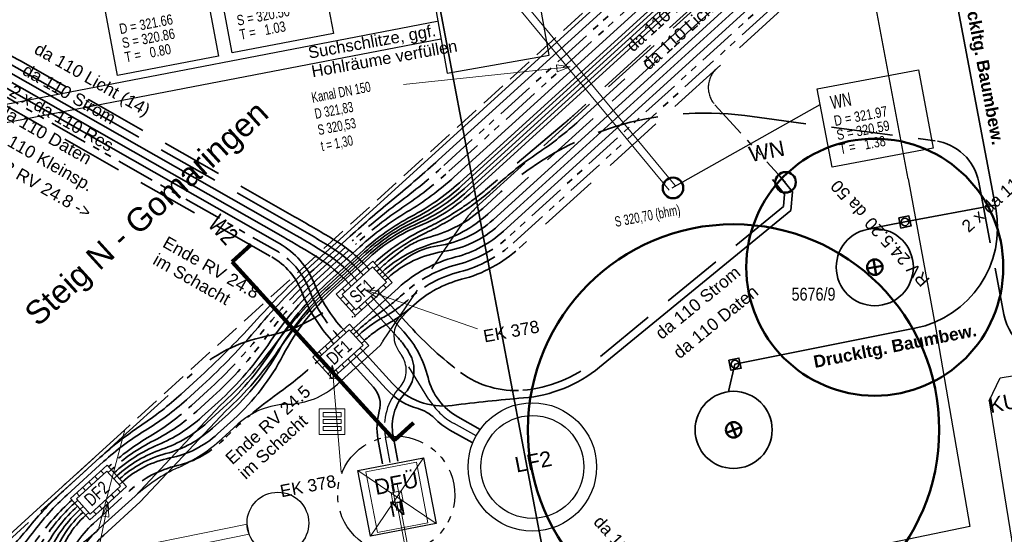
# Model space of a CAD drawing. Extents: x 3503739 to 3504470, y 5375172 to 5375561.
# Tile 10 of 121: x 3504043 to 3504062, y 5375350 to 5375360. Entities that reach past the tile are written whole.
import ezdxf

# ---------------------------------------------------------------- set-up
doc = ezdxf.new("R2010")
doc.units = 0
doc.header["$MEASUREMENT"] = 0
for name, pattern in [('1', [1.4, 0.5, -0.2, 0.5, -0.2]), ('2', [3.4, 1.2, -0.5, 1.2, -0.5]), ('211', [5, 3.75, -1.25]), ('237', [1.4999999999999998, 0.75, -0.18, 0.13, -0.13, 0.13, -0.18]), ('39', [4.75, 4, -0.75])]:
    doc.linetypes.add(name, pattern=pattern)
for name, color, linetype in [('$_LISY_$_TMP', 7, 'Continuous'), ('68_BL_STREINLAUF', 7, 'Continuous'), ('_4WP_ALLGEMEIN', 7, 'Continuous'), ('_4WP_BAUBEGINN', 7, 'Continuous'), ('_4WP_DB_KAB_ABBR', 7, 'Continuous'), ('_4WP_GRABEN', 7, 'Continuous'), ('_4WP_KANAL_STILL', 7, 'Continuous'), ('_4WP_KANALISATIO', 7, 'Continuous'), ('_4WP_KANCAD__', 7, 'Continuous'), ('_4WP_KANCADT__', 7, 'Continuous'), ('_4WP_LICHT-KSR', 7, 'Continuous'), ('_4WP_LICHT-LAMPE', 7, 'Continuous'), ('_4WP_SCHNITTF_HR', 7, 'Continuous'), ('_4WP_STADT-DACH', 7, 'Continuous'), ('_4WP_STADT-DFI', 7, 'Continuous'), ('_4WP_STADT-WERBE', 7, 'Continuous'), ('_4WP_STADT_BEW_S', 7, 'Continuous'), ('_4WP_STADT_DATEN', 7, 'Continuous'), ('_4WP_STADT_FTT1', 7, 'Continuous'), ('_4WP_STADT_KLEIN', 7, 'Continuous'), ('_4WP_STADT_LSA', 7, 'Continuous'), ('_4WP_STADT_PLS', 7, 'Continuous'), ('_4WP_STADT_RESER', 7, 'Continuous'), ('_4WP_STADT_SCHAD', 7, 'Continuous'), ('_4WP_STADT_SCHAS', 7, 'Continuous'), ('_4WP_STADT_STROM', 7, 'Continuous'), ('_4WP_STEIGBEZEIC', 7, 'Continuous'), ('_4WP_SWT-STROM', 7, 'Continuous'), ('_4WP_TELEKOM', 7, 'Continuous'), ('BHM_BAUM_NEU', 7, 'Continuous'), ('K_FLURSTUECKE', 7, 'Continuous'), ('K_FLURSTUECKSNR_', 7, 'Continuous'), ('PUNKTHOEHENATTDEF', 7, 'Continuous'), ('PUNKTNUMMERNATTDEF', 7, 'Continuous'), ('PUNKTSPEZIFIKATION', 7, 'Continuous'), ('V_SAB', 7, 'Continuous'), ('V_WEGRAND', 7, 'Continuous'), ('X_BE_DF_', 7, 'Continuous')]:
    doc.layers.add(name, color=color, linetype=linetype)
doc.styles.add('11', font='TXT', dxfattribs={"width": 0.8, "height": 0.25})
doc.styles.add('145', font='ARIAL.TTF', dxfattribs={"height": 0.24})
doc.styles.add('202', font='ARIAL.TTF', dxfattribs={"height": 0.24})
doc.styles.add('391', font='ARIAL.TTF', dxfattribs={"height": 0.23})
doc.styles.add('42', font='TXT', dxfattribs={"width": 0.7, "height": 0.26})
doc.styles.add('420', font='ARIAL.TTF', dxfattribs={"height": 0.24})
doc.styles.add('43', font='TXT', dxfattribs={"width": 0.8, "height": 0.2})
doc.styles.add('431', font='ARIAL.TTF', dxfattribs={"height": 0.3})
doc.styles.add('434', font='ARIAL.TTF', dxfattribs={"height": 0.24})
doc.styles.add('436', font='ARIAL.TTF', dxfattribs={"height": 0.24})
doc.styles.add('437', font='ARIAL.TTF', dxfattribs={"height": 0.24})
doc.styles.add('439', font='TXT', dxfattribs={"width": 0.8, "height": 0.35})
doc.styles.add('488', font='ARIAL.TTF', dxfattribs={"width": 0.8, "height": 0.25})
doc.styles.add('497', font='TXT', dxfattribs={"height": 0.35})
doc.styles.add('534', font='ARIAL.TTF', dxfattribs={"height": 0.452686})
doc.styles.add('547', font='ARIAL.TTF', dxfattribs={"height": 0.24})
doc.styles.add('55', font='TXT', dxfattribs={"width": 0.7, "height": 0.2})
doc.styles.add('551', font='ARIAL.TTF', dxfattribs={"height": 0.3})
doc.styles.add('552', font='ARIAL.TTF', dxfattribs={"height": 0.3})
doc.styles.add('557', font='ARIAL.TTF', dxfattribs={"height": 0.3})
doc.styles.add('558', font='ARIALBD.TTF', dxfattribs={"height": 0.24})

# ---------------------------------------------------------------- blocks, each defined once
blk = doc.blocks.new('LEITSYSTEM_BRA3')
at = {"color": 251, "linetype": 'Continuous', "lineweight": 13}
for points in [[(-0.6, 0.5), (0.6, 0.5), (0.6, -0.5), (-0.6, -0.5), (-0.6, 0.5)], [(-0.25, 0.05), (0.25, 0.05), (0.25, -0.05), (-0.25, -0.05), (-0.25, 0.05)]]:
    blk.add_lwpolyline(points, dxfattribs=at)
blk = doc.blocks.new('PUNKT')
blk.add_point((0, 0))
at = {"layer": 'PUNKTHOEHENATTDEF', "linetype": 'Continuous', "flags": 1}
blk.add_attdef('PUNKTHOEHE', (1, -0.5), '', height=0.8, dxfattribs=at)
at = {"layer": 'PUNKTNUMMERNATTDEF', "linetype": 'Continuous', "flags": 1}
blk.add_attdef('PUNKTNUMMER', (1, 0.5), '', height=0.8, dxfattribs=at)
at = {"layer": 'PUNKTSPEZIFIKATION', "linetype": 'Continuous', "flags": 1}
blk.add_attdef('PUNKTSPEZIFIKATION', (1, -1.5), '', height=0.8, dxfattribs=at)
blk = doc.blocks.new('809')
at = {"color": 7, "linetype": 'Continuous', "lineweight": 13}
for points in [[(0, 0), (0.5, 0), (0.5, -0.5), (0, -0.5), (0, 0)], [(0.075005, -0.075005), (0.425003, -0.075005), (0.425003, -0.154999), (0.075005, -0.154999), (0.075005, -0.075005)], [(0.075005, -0.290001), (0.075005, -0.209999), (0.425003, -0.209999), (0.425003, -0.290001), (0.075005, -0.290001)], [(0.075005, -0.425003), (0.425003, -0.425003), (0.425003, -0.345001), (0.075005, -0.345001), (0.075005, -0.425003)]]:
    blk.add_lwpolyline(points, dxfattribs=at)
blk = doc.blocks.new('DFI-ANZEIGER')
at = {"color": 7, "linetype": 'Continuous', "lineweight": 25}
for p, q in [((-0.760014, 0.517086), (0.517087, 0.760013)), ((0.517087, 0.760013), (0.760014, -0.517087)), ((-0.517087, -0.760014), (-0.760014, 0.517086)), ((0.760014, -0.517087), (-0.517087, -0.760014))]:
    blk.add_line(p, q, dxfattribs=at)
at = {"color": 250, "linetype": 'Continuous', "lineweight": 13}
for p, q in [((-0.517087, -0.760014), (0.517087, 0.760013)), ((0.760014, -0.517087), (-0.760014, 0.517086))]:
    blk.add_line(p, q, dxfattribs=at)
at = {"color": 251, "linetype": 'Continuous', "lineweight": 13}
for points in [[(-0.079552, -0.116926), (-0.116925, 0.079551), (-0.116925, 0.079551), (0.079552, 0.116925), (0.079552, 0.116925), (0.116925, -0.079552), (0.116925, -0.079552), (-0.079552, -0.116926)], [(-0.079552, -0.116926), (-0.116925, 0.079551), (0.079552, 0.116925), (0.116925, -0.079552), (-0.079552, -0.116926)], [(0.166045, -1.006705), (-0.004004, -0.112735), (0.045115, -0.103391), (0.215164, -0.997362), (0.166045, -1.006705)], [(0.000908, -0.1118), (-0.000961, -0.101976), (-0.000961, -0.101976), (0.038334, -0.094502), (0.038334, -0.094502), (0.040203, -0.104326), (0.040203, -0.104326), (0.000908, -0.1118)], [(0.000908, -0.1118), (-0.000961, -0.101976), (0.038334, -0.094502), (0.040203, -0.104326), (0.000908, -0.1118)]]:
    blk.add_lwpolyline(points, dxfattribs=at)
at = {"color": 254, "linetype": 'Continuous', "lineweight": 13}
blk.add_lwpolyline([(0.166045, -1.006705), (-0.004004, -0.112735), (-0.004004, -0.112735), (0.045115, -0.103391), (0.045115, -0.103391), (0.215164, -0.997362), (0.215164, -0.997362), (0.166045, -1.006705)], dxfattribs=at)
blk = doc.blocks.new('ALG_00093')
at = {"color": 1, "linetype": 'Continuous', "lineweight": 13}
blk.add_lwpolyline([(0, 0), (0.3773, 0.09625), (0.3773, -0.09625), (0, 0)], dxfattribs=at)

msp = doc.modelspace()

# ---------------------------------------------------------------- linework, layer by layer
at = {"layer": '_4WP_DB_KAB_ABBR', "color": 250, "linetype": 'Continuous', "lineweight": 25}
for p, q in [((3504000.132873, 5375350.170125), (3504050.932139, 5375359.974109)), ((3504000.132873, 5375350.170125), (3504050.932139, 5375359.974109)), ((3504000.199197, 5375349.826467), (3504050.998464, 5375359.630451)), ((3504000.199197, 5375349.826467), (3504050.998464, 5375359.630451))]:
    msp.add_line(p, q, dxfattribs=at)
msp.add_lwpolyline([(3504051.123299, 5375358.959398), (3504053.108215, 5375359.314031), (3504052.860546, 5375360.700264), (3504050.875629, 5375360.345632), (3504051.123299, 5375358.959398)], dxfattribs=at)
msp.add_lwpolyline([(3504051.123299, 5375358.959398), (3504053.108215, 5375359.314031), (3504052.860546, 5375360.700264), (3504050.875629, 5375360.345632), (3504051.123299, 5375358.959398)], dxfattribs=at)
at = {"layer": '_4WP_GRABEN', "color": 21, "linetype": '1', "lineweight": 25}
for p, q in [((3504058.415674, 5375364.366811), (3504044.853526, 5375352.023125)), ((3504044.25551, 5375351.478837), (3504043.676123, 5375350.951504))]:
    msp.add_line(p, q, dxfattribs=at)
at = {"layer": '_4WP_GRABEN', "color": 7, "linetype": 'Continuous', "lineweight": 13}
for p, q in [((3504043.066196, 5375350.396374), (3504044.853526, 5375352.023125)), ((3504044.853526, 5375352.023125), (3504044.34452, 5375350.085972)), ((3504044.853526, 5375352.023125), (3504044.34452, 5375350.085972))]:
    msp.add_line(p, q, dxfattribs=at)
at = {"layer": '_4WP_GRABEN', "color": 21, "linetype": '2', "lineweight": 25}
for points in [[(3504044.34452, 5375350.085972), (3504045.054484, 5375350.732152, -0.07703796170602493), (3504045.89834, 5375351.290617, 0.07704152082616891), (3504046.74224, 5375351.849102), (3504047.053738, 5375352.132614, -0.1806366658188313), (3504048.02226, 5375352.520555, 0.1806285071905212), (3504048.990736, 5375352.908494), (3504049.817366, 5375353.660857, -0.006507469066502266), (3504049.872935, 5375353.745461), (3504051.391322, 5375355.992925, -0.05962952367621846), (3504051.747916, 5375356.405054), (3504059.35802, 5375363.331444)], [(3503955.892234, 5375341.224251), (3503964.054759, 5375334.335342, 0.2259362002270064), (3503967.714262, 5375333.375259), (3503987.730222, 5375337.179902, 0.03744837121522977), (3503988.698648, 5375337.440327, -0.03744655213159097), (3503989.667028, 5375337.700736), (3504041.221197, 5375347.500175), (3504042.737533, 5375348.880279, -0.0473951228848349), (3504043.541048, 5375349.483138, 0.04739291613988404), (3504044.34452, 5375350.085972)]]:
    msp.add_lwpolyline(points, format="xyb", dxfattribs=at)
msp.add_lwpolyline([(3504043.066196, 5375350.396374), (3504040.803404, 5375348.336878), (3504018.80861, 5375344.156097)], dxfattribs=at)
at = {"layer": '_4WP_KANAL_STILL', "color": 7, "linetype": '39', "lineweight": 18}
for p, q in [((3504047.23132, 5375350.188397), (3504013.678921, 5375343.382611)), ((3504047.271079, 5375349.992389), (3504013.71868, 5375343.186603))]:
    msp.add_line(p, q, dxfattribs=at)
at = {"layer": '_4WP_KANAL_STILL', "color": 7, "linetype": 'Continuous', "lineweight": 13}
msp.add_line((3504047.271079, 5375349.992389), (3504047.23132, 5375350.188397), dxfattribs=at)
msp.add_line((3504047.271079, 5375349.992389), (3504047.23132, 5375350.188397), dxfattribs=at)
at = {"layer": '_4WP_KANAL_STILL', "color": 7, "linetype": 'Continuous', "lineweight": 25}
msp.add_circle((3504047.831, 5375350.208), 0.6, dxfattribs=at)
at = {"layer": '_4WP_KANAL_STILL', "color": 7, "linetype": 'Continuous', "lineweight": 18}
msp.add_circle((3504047.831, 5375350.208), 0.6, dxfattribs=at)
msp.add_circle((3504047.831, 5375350.208), 0.6, dxfattribs=at)
at = {"layer": '_4WP_KANALISATIO', "color": 1, "linetype": 'Continuous', "lineweight": 18}
msp.add_line((3504053.517956, 5375359.083923), (3504050.274838, 5375358.741035), dxfattribs=at)
at = {"layer": '_4WP_KANCAD__', "color": 1, "linetype": 'Continuous', "lineweight": 18}
msp.add_lwpolyline([(3504055.557847, 5375356.777736), (3504050.080847, 5375363.414736), (3504049.965153, 5375363.319264), (3504055.442153, 5375356.682264)], dxfattribs=at)
at = {"layer": '_4WP_KANCADT__', "color": 1, "linetype": 'Continuous', "lineweight": 25}
msp.add_line((3504055.5, 5375356.73), (3504058.380604, 5375358.350902), dxfattribs=at)
at = {"layer": '_4WP_KANCADT__', "color": 7, "linetype": 'Continuous', "lineweight": 18}
for points in [[(3504046.655701, 5375360.884261), (3504048.620687, 5375361.256863), (3504048.910199, 5375359.730069), (3504046.945213, 5375359.357467), (3504046.655701, 5375360.884261)], [(3504044.423701, 5375360.444261), (3504046.388687, 5375360.816863), (3504046.678199, 5375359.290069), (3504044.713213, 5375358.917467), (3504044.423701, 5375360.444261)], [(3504058.322701, 5375358.656261), (3504060.287687, 5375359.028863), (3504060.577199, 5375357.502069), (3504058.612213, 5375357.129467), (3504058.322701, 5375358.656261)]]:
    msp.add_lwpolyline(points, dxfattribs=at)
at = {"layer": '_4WP_KANCADT__', "color": 1, "linetype": 'Continuous', "lineweight": 25}
for points in [[(3504046.655701, 5375360.884261), (3504048.620687, 5375361.256863), (3504048.910199, 5375359.730069), (3504046.945213, 5375359.357467), (3504046.655701, 5375360.884261)], [(3504044.423701, 5375360.444261), (3504046.388687, 5375360.816863), (3504046.678199, 5375359.290069), (3504044.713213, 5375358.917467), (3504044.423701, 5375360.444261)], [(3504058.322701, 5375358.656261), (3504060.287687, 5375359.028863), (3504060.577199, 5375357.502069), (3504058.612213, 5375357.129467), (3504058.322701, 5375358.656261)]]:
    msp.add_lwpolyline(points, dxfattribs=at)
at = {"layer": '_4WP_LICHT-KSR', "color": 190, "linetype": '2', "lineweight": 35}
for points in [[(3504049.75758, 5375355.215538, -0.07331193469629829), (3504050.710699, 5375355.85653, 0.03519410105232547), (3504051.422216, 5375356.260186, 0.03802004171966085), (3504052.067033, 5375356.763111), (3504052.067033, 5375356.763111, -0.03632011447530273), (3504052.880196, 5375357.401801, 0.03631608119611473), (3504053.69332, 5375358.04046), (3504060.17801, 5375363.942546), (3504061.222766, 5375364.141524), (3504061.637527, 5375364.751439), (3504061.590755, 5375364.997025)], [(3504061.443404, 5375364.968962), (3504061.478551, 5375364.78441), (3504061.133667, 5375364.277251), (3504060.108356, 5375364.081976), (3504053.592354, 5375358.151392, -0.009225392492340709), (3504053.398797, 5375357.981647), (3504051.869204, 5375356.689366, -0.02878227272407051), (3504051.380714, 5375356.322656, -0.0351548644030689), (3504050.679181, 5375355.924592, 0.07336831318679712), (3504049.707097, 5375355.271004)], [(3504049.55848, 5375355.196587, 0.07402393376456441), (3504048.899712, 5375355.734364, 0.004883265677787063), (3504048.156717, 5375356.166805), (3504042.822177, 5375359.202278, 0.05776091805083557), (3504042.22274, 5375359.457086, -0.05776523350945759), (3504041.623256, 5375359.711907)], [(3504049.752265, 5375355.102525), (3504049.811429, 5375355.156374, -0.0272109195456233), (3504050.265475, 5375355.526554, -0.09387155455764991), (3504050.78638, 5375355.773315, 0.1213937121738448), (3504051.815226, 5375356.3311), (3504052.167999, 5375356.652179, -0.2211407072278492), (3504056.912602, 5375358.136104), (3504060.611828, 5375357.644371, -0.3233421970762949), (3504061.462491, 5375356.839705), (3504061.951349, 5375354.266115, 0.4142134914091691), (3504063.120397, 5375353.470297, 0.3707005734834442), (3504062.307693, 5375352.450969), (3504062.560855, 5375345.593929), (3504062.895503, 5375343.977016, 0.4087856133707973), (3504064.059206, 5375343.196848), (3504064.699381, 5375343.316994, 0.4142134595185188), (3504065.497765, 5375344.484291, 0.4080331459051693), (3504066.644238, 5375343.682226), (3504078.613083, 5375345.667472)], [(3503943.640113, 5375339.858819), (3503943.777944, 5375339.89702, -0.09675399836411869), (3503945.339824, 5375340.018248, 0.09876200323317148), (3503946.900035, 5375340.145573), (3503954.400988, 5375342.288808, -0.2498353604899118), (3503956.424333, 5375341.854724), (3503964.586857, 5375334.965815, 0.2259362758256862), (3503967.560204, 5375334.185747), (3503984.564484, 5375337.417929), (3503987.57617, 5375337.990391, 0.03776242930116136), (3503988.37777, 5375338.206487, -0.0372278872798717), (3503989.51297, 5375338.511225), (3504008.787136, 5375342.174867), (3504010.899317, 5375342.576352), (3504016.606431, 5375343.661163), (3504018.718612, 5375344.062647), (3504040.83822, 5375348.267153), (3504043.221286, 5375350.436117), (3504044.811312, 5375351.883291), (3504046.161875, 5375353.112515, -0.1362768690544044), (3504047.604727, 5375353.840927, 0.1362840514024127), (3504049.047615, 5375354.569356)]]:
    msp.add_lwpolyline(points, format="xyb", dxfattribs=at)
at = {"layer": '_4WP_SCHNITTF_HR', "color": 92, "linetype": '211', "lineweight": 100}
for points in [[(3504049.466785, 5375352.516213), (3504046.941727, 5375355.290523), (3504047.311499, 5375355.627073)], [(3504049.466785, 5375352.516213), (3504050.099013, 5375351.821576), (3504050.468787, 5375352.158128)]]:
    msp.add_lwpolyline(points, dxfattribs=at)
at = {"layer": '_4WP_STADT-DACH', "color": 1, "linetype": 'Continuous', "lineweight": 50}
for centre in [(3504057.705032, 5375356.837367), (3504055.515815, 5375356.728241)]:
    msp.add_circle(centre, 0.2, dxfattribs=at)
at = {"layer": '_4WP_STADT-WERBE', "color": 7, "linetype": 'Continuous', "lineweight": 25}
for radius in [1.25, 1]:
    msp.add_circle((3504052.779842, 5375351.29945), radius, dxfattribs=at)
at = {"layer": '_4WP_STADT_BEW_S', "color": 142, "linetype": 'Continuous', "lineweight": 35}
msp.add_lwpolyline([(3504068.517565, 5375370.244121), (3504068.376575, 5375370.03767, -0.1517025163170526), (3504067.214722, 5375369.116212), (3504065.121192, 5375368.305639, -0.11252069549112), (3504064.021763, 5375368.144749, 0.2071664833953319), (3504062.14238, 5375367.501513), (3504060.933781, 5375366.401682, 0.273003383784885), (3504060.223462, 5375363.962322), (3504060.717309, 5375362.025531), (3504061.79381, 5375356.331052, -0.4111885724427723), (3504060.220421, 5375353.998299), (3504056.721217, 5375353.299253), (3504056.595517, 5375352.76465)], format="xyb", dxfattribs=at)
for points in [[(3504061.767524, 5375356.394551), (3504060.026384, 5375356.066613), (3504059.300113, 5375355.923096)], [(3504060.144637, 5375355.989048), (3504059.948819, 5375355.948361), (3504059.908133, 5375356.144179), (3504060.10395, 5375356.184865), (3504060.145625, 5375355.984291)], [(3504056.83947, 5375353.221688), (3504056.643652, 5375353.181001), (3504056.602966, 5375353.376819), (3504056.798783, 5375353.417505), (3504056.840458, 5375353.216931)]]:
    msp.add_lwpolyline(points, dxfattribs=at)
for centre, radius in [((3504060.026384, 5375356.066613), 0.075), ((3504059.440314, 5375355.186317), 0.75), ((3504056.721217, 5375353.299253), 0.075), ((3504056.69416, 5375352.021165), 0.75)]:
    msp.add_circle(centre, radius, dxfattribs=at)
at = {"layer": '_4WP_STADT_DATEN', "color": 7, "linetype": 'Continuous', "lineweight": 35}
for points in [[(3504049.303569, 5375353.991008), (3504050.171465, 5375354.78093, -0.1220991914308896), (3504051.290283, 5375355.385483, 0.1221034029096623), (3504052.219091, 5375355.887373), (3504059.867618, 5375362.848735), (3504060.608217, 5375363.937799), (3504060.561443, 5375364.183385)], [(3504044.697739, 5375351.124113, -0.1026550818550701), (3504045.576932, 5375351.643755, 0.1026588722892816), (3504046.45617, 5375352.163411), (3504046.767668, 5375352.446923, 0.0698862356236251), (3504047.772166, 5375353.656953, -0.06988852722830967), (3504048.776689, 5375354.867025), (3504049.486656, 5375355.513206, -0.0630035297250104), (3504050.42379, 5375356.171762, 0.06300081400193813), (3504051.360881, 5375356.830294), (3504058.970109, 5375363.755887)], [(3504049.104469, 5375353.972057, -0.0882540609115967), (3504048.53535, 5375354.875111, 0.168354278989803), (3504047.85998, 5375355.64532), (3504040.920906, 5375359.593808), (3504040.400014, 5375360.169376)], [(3504049.4814, 5375353.55792), (3504050.06032, 5375352.921956, 0.2449797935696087), (3504051.219924, 5375352.496272, -0.01189080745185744), (3504052.60493, 5375352.642133, 0.1525415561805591), (3504054.085863, 5375353.240336), (3504057.806853, 5375356.290475), (3504057.842814, 5375356.653433), (3504057.569609, 5375356.986726)], [(3504049.244754, 5375353.342517), (3504049.691748, 5375352.851479, -0.2591007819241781), (3504049.802365, 5375352.382067, 0.1153121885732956), (3504049.777632, 5375351.845386), (3504049.867741, 5375351.36001)], [(3504051.612536, 5375351.773338), (3504051.176354, 5375352.017766, -0.07060610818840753), (3504050.87598, 5375352.246945, 0.1307321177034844), (3504050.558339, 5375352.434215, -0.1408475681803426), (3504049.942002, 5375352.81425), (3504049.363081, 5375353.450214)], [(3503945.301907, 5375338.905539, -0.0424594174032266), (3503946.283457, 5375339.113779, 0.03855231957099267), (3503947.267274, 5375339.314485), (3503954.648249, 5375341.423439, -0.2498351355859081), (3503955.843861, 5375341.166935), (3503964.006386, 5375334.278026, 0.2259362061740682), (3503967.728267, 5375333.301578), (3503984.732547, 5375336.53376), (3503987.744227, 5375337.106221, 0.03772244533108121), (3503988.675934, 5375337.357312, -0.03719602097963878), (3503989.681034, 5375337.627057), (3504041.256017, 5375347.430454), (3504042.788016, 5375348.824814, 0.1026530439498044), (3504043.387886, 5375349.651351, -0.1026563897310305), (3504043.987773, 5375350.477932)]]:
    msp.add_lwpolyline(points, format="xyb", dxfattribs=at)
at = {"layer": '_4WP_STADT_FTT1', "color": 1, "linetype": '2', "lineweight": 35}
for points in [[(3504072.776566, 5375367.580036, 0.007130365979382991), (3504072.572915, 5375367.549693), (3504071.625505, 5375367.394718), (3504069.64959, 5375367.084979), (3504064.321889, 5375366.213481, 0.1382854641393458), (3504063.09248, 5375365.639243), (3504061.198175, 5375364.0051), (3504060.926523, 5375363.60563), (3504060.209832, 5375362.551722), (3504052.521986, 5375355.554576, -0.1220050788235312), (3504051.403647, 5375354.949995, 0.1222166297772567), (3504050.474362, 5375354.448134, -0.05893427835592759), (3504049.969017, 5375354.086855, 0.06000583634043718), (3504049.512234, 5375353.76175)], [(3504006.301887, 5375356.970376), (3504013.735311, 5375360.888055, -0.3481576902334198), (3504016.787498, 5375360.3168, 0.179632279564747), (3504018.314964, 5375359.483107), (3504022.958201, 5375358.809153, -0.1007468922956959), (3504024.250394, 5375358.344837, -0.02222726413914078), (3504024.440936, 5375358.2306, -0.06206815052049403), (3504024.910432, 5375357.828272), (3504025.427633, 5375357.259921, 0.1072572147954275), (3504026.161193, 5375356.73757, -0.05832492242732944), (3504026.954778, 5375356.281514, 172679.0452508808), (3504026.954868, 5375356.281447, 0.3069832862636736), (3504028.916924, 5375356.198335), (3504037.358597, 5375361.41317, -0.2712456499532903), (3504038.217384, 5375361.433709), (3504039.135115, 5375360.925377, -0.2542783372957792), (3504039.25564, 5375360.736077, 0.1681882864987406), (3504039.350139, 5375360.514002), (3504040.087138, 5375359.699642, 0.1333739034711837), (3504040.390472, 5375359.505197, -0.05315034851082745), (3504040.730741, 5375359.356848), (3504047.711612, 5375355.384578, -0.173983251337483), (3504048.298259, 5375354.700601, 0.09356928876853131), (3504048.875195, 5375353.763386)]]:
    msp.add_lwpolyline(points, format="xyb", dxfattribs=at)
at = {"layer": '_4WP_STADT_FTT1', "color": 1, "linetype": '237', "lineweight": 25}
for points in [[(3504056.365057, 5375359.052374, 0.4142136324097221), (3504056.331835, 5375358.346048), (3504057.704968, 5375356.837371)], [(3504051.685865, 5375351.904193), (3504051.256795, 5375352.144634, -0.1273239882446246), (3504050.769343, 5375352.611743), (3504050.240909, 5375353.467059, 0.01604455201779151), (3504050.179527, 5375353.559632, -0.3584853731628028), (3504050.224491, 5375354.193363), (3504050.359817, 5375354.335954, -0.01828615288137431), (3504050.474362, 5375354.448134)], [(3504050.015221, 5375351.38739), (3504049.923957, 5375351.87899, -4878.866318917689), (3504049.923039, 5375351.878819, -0.234201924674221), (3504050.196463, 5375352.84217, 0.328965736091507), (3504050.256913, 5375353.438823)]]:
    msp.add_lwpolyline(points, format="xyb", dxfattribs=at)
at = {"layer": '_4WP_STADT_KLEIN', "color": 3, "linetype": '237', "lineweight": 35}
for points in [[(3504050.373396, 5375354.559066, -0.1220991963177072), (3504051.365204, 5375355.094988, 0.1221026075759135), (3504052.42102, 5375355.665507), (3504060.095761, 5375362.650727), (3504060.926169, 5375363.871859), (3504060.856147, 5375364.239513)], [(3504040.288797, 5375360.068724), (3504040.825824, 5375359.475328), (3504047.785796, 5375355.514949, -0.173845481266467), (3504048.438125, 5375354.754805, 0.09362992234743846), (3504048.986141, 5375353.86436)], [(3504049.411266, 5375353.87268, -0.0594407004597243), (3504049.892352, 5375354.215885, 0.05943508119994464), (3504050.373396, 5375354.559066)]]:
    msp.add_lwpolyline(points, format="xyb", dxfattribs=at)
at = {"layer": '_4WP_STADT_LSA', "color": 7, "linetype": '237', "lineweight": 35}
for points in [[(3504044.536193, 5375351.301604, -0.05111920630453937), (3504045.34471, 5375351.898896, 0.05111856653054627), (3504046.153274, 5375352.496208), (3504046.464771, 5375352.779719, 0.04246341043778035), (3504047.527352, 5375353.926004, -0.04246198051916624), (3504048.589902, 5375355.072249), (3504049.299869, 5375355.718431, -0.02528565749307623), (3504050.178947, 5375356.440775, 0.02528454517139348), (3504051.057984, 5375357.16309), (3504058.66769, 5375364.089119)], [(3504060.708792, 5375364.211448), (3504060.767191, 5375363.904825), (3504059.981689, 5375362.749731), (3504052.320058, 5375355.776442, -0.1221032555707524), (3504051.327744, 5375355.240236, 0.1220992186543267), (3504050.272431, 5375354.669998, -0.0297991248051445), (3504049.814904, 5375354.300907, 0.02979730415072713), (3504049.357417, 5375353.931844), (3504049.298254, 5375353.877996)], [(3504044.590042, 5375351.242441, -0.06843103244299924), (3504045.422117, 5375351.813849, 0.0684311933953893), (3504046.25424, 5375352.385275), (3504046.565737, 5375352.668786, 0.05163107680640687), (3504047.608936, 5375353.836293, -0.0516326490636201), (3504048.652164, 5375355.003841), (3504049.362131, 5375355.650023, -0.03789655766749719), (3504050.26052, 5375356.351077, 0.03789816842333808), (3504051.158949, 5375357.052158), (3504058.768496, 5375363.978042)], [(3504047.832104, 5375352.729492, 0.02938848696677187), (3504048.593604, 5375353.344827)], [(3504046.771849, 5375351.828388, -0.04180641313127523), (3504047.832104, 5375352.729492)], [(3504045.871895, 5375351.326136, 0.1403949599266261), (3504046.771849, 5375351.828388)], [(3504044.953519, 5375350.843084, -0.127778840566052), (3504045.871895, 5375351.326136)], [(3504041.464916, 5375347.012104), (3504043.090913, 5375348.492017, 0.1195200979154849), (3504043.667242, 5375349.344483, -0.1195143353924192), (3504044.243554, 5375350.196904), (3504044.953519, 5375350.843084)], [(3503945.236724, 5375339.12089, 0.01370613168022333), (3503946.186652, 5375339.437081, -0.01760768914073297), (3503947.138832, 5375339.745795), (3503954.524619, 5375341.856124, -0.2498352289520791), (3503956.134097, 5375341.510829), (3503964.296621, 5375334.62192, 0.2259362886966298), (3503967.644236, 5375333.743663), (3503984.648516, 5375336.975844), (3503987.660199, 5375337.548305, 0.03774161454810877), (3503988.526868, 5375337.781904, -0.0372123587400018), (3503989.597002, 5375338.069141), (3504041.047119, 5375347.848803), (3504042.485118, 5375349.157609, 0.05111474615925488), (3504043.155658, 5375349.906497, -0.05111836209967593), (3504043.826229, 5375350.655424)], [(3503945.258451, 5375339.049106, -0.005030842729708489), (3503946.218924, 5375339.329302, 0.001131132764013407), (3503947.181646, 5375339.602025), (3503954.565829, 5375341.711896, -0.2498352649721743), (3503956.037352, 5375341.396198), (3503964.199876, 5375334.507289, 0.2259362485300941), (3503967.672246, 5375333.596301), (3503984.676527, 5375336.828483), (3503987.688208, 5375337.400944, 0.03773507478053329), (3503988.57656, 5375337.640375, -0.0372070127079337), (3503989.625013, 5375337.921779), (3504041.116752, 5375347.709353), (3504042.579457, 5375349.040645, 0.06812741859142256), (3504043.22978, 5375349.818474, -0.06812511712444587), (3504043.880077, 5375350.59626)]]:
    msp.add_lwpolyline(points, format="xyb", dxfattribs=at)
at = {"layer": '_4WP_STADT_PLS', "color": 7, "linetype": 'Continuous', "lineweight": 35}
for points in [[(3504044.643891, 5375351.183278, -0.08562035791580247), (3504045.499523, 5375351.728803, 0.0856213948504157), (3504046.355206, 5375352.274342), (3504046.666703, 5375352.557854, 0.06077588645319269), (3504047.690579, 5375353.746664, -0.06077407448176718), (3504048.714427, 5375354.935433), (3504049.424394, 5375355.581614, -0.05047474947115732), (3504050.342176, 5375356.261433, 0.05047253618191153), (3504051.259915, 5375356.941226), (3504058.869302, 5375363.866964)], [(3503987.716218, 5375337.253582, 0.03772866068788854), (3503988.626249, 5375337.498843, -0.03720154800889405), (3503989.653023, 5375337.774417), (3504041.186385, 5375347.569903), (3504042.687051, 5375348.935745, 0.0856157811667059), (3504043.310476, 5375349.736399, -0.08562102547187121), (3504043.933925, 5375350.537096)]]:
    msp.add_lwpolyline(points, format="xyb", dxfattribs=at)
at = {"layer": '_4WP_STADT_RESER', "color": 7, "linetype": 'Continuous', "lineweight": 35}
for points in [[(3504049.859961, 5375354.984198), (3504049.919125, 5375355.038046, -0.04269624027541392), (3504050.392677, 5375355.400329, -0.1071250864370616), (3504050.941243, 5375355.603225, 0.1505143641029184), (3504052.017157, 5375356.109235), (3504060.317317, 5375363.663686), (3504061.400963, 5375363.87007), (3504061.952775, 5375364.681521), (3504061.882117, 5375365.052516)], [(3504062.032793, 5375365.081213), (3504062.114442, 5375364.652506), (3504061.490062, 5375363.734343), (3504060.386972, 5375363.524256), (3504052.118123, 5375355.998303), (3504052.118123, 5375355.998303, -0.1484649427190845), (3504051.045526, 5375355.488592, 0.1484617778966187), (3504049.972974, 5375354.978882)], [(3504044.751588, 5375351.06495, -0.1195217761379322), (3504045.654385, 5375351.558721, 0.1195151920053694), (3504046.557136, 5375352.052478), (3504046.868634, 5375352.33599, 0.07896659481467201), (3504047.853805, 5375353.567325, -0.07896419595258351), (3504048.838951, 5375354.798617), (3504049.548918, 5375355.444798, -0.07547292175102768), (3504050.505404, 5375356.08209, 0.07546975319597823), (3504051.461846, 5375356.719362), (3504059.070915, 5375363.64481)], [(3504044.805436, 5375351.005786, -0.136181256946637), (3504045.73179, 5375351.473671, 0.1361743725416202), (3504046.658102, 5375351.941546), (3504046.969599, 5375352.225058, 0.08800523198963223), (3504047.935417, 5375353.477654, -0.0880025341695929), (3504048.901213, 5375354.730208), (3504049.61118, 5375355.37639, -0.08786875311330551), (3504050.586974, 5375355.992401, 0.08787237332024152), (3504051.562812, 5375356.60843), (3504059.171721, 5375363.533733)], [(3504041.387955, 5375359.500631), (3504047.934164, 5375355.775691, -0.01108328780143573), (3504048.607315, 5375355.372646, -0.0677844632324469), (3504049.203498, 5375354.873496)], [(3504049.321825, 5375354.981193, 0.06998196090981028), (3504048.704791, 5375355.493207, 0.008891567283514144), (3504048.008348, 5375355.906063), (3504041.505605, 5375359.606269)], [(3503945.323635, 5375338.833755, -0.06106875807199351), (3503946.315719, 5375339.006032, 0.05715540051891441), (3503947.310088, 5375339.170715), (3503954.689459, 5375341.279211, -0.2498351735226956), (3503955.747116, 5375341.052304), (3503963.909641, 5375334.163395, 0.2259362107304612), (3503967.756277, 5375333.154217), (3503973.596704, 5375334.264368), (3503984.760559, 5375336.386398), (3503987.772236, 5375336.95886, 0.03771637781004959), (3503988.725616, 5375337.215779, -0.03719032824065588), (3503989.709044, 5375337.479695), (3504041.32565, 5375347.291004), (3504042.888981, 5375348.713881, 0.1195196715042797), (3504043.465311, 5375349.566346, -0.1195128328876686), (3504044.041622, 5375350.418769)], [(3504041.395283, 5375347.151554), (3504042.989947, 5375348.602949, 0.1361788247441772), (3504043.542716, 5375349.481297, -0.1361716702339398), (3504044.09547, 5375350.359605)]]:
    msp.add_lwpolyline(points, format="xyb", dxfattribs=at)
at = {"layer": '_4WP_STADT_SCHAD', "color": 7, "linetype": 'Continuous', "lineweight": 25}
for p, q in [((3504049.158317, 5375353.912893), (3504049.104469, 5375353.972057)), ((3504049.303569, 5375353.991008), (3504049.244406, 5375353.937159)), ((3504048.921662, 5375353.697499), (3504048.867814, 5375353.756663)), ((3504049.03999, 5375353.805197), (3504048.986141, 5375353.86436)), ((3504049.411266, 5375353.87268), (3504049.352103, 5375353.818832)), ((3504049.518963, 5375353.754353), (3504049.459799, 5375353.700504)), ((3504048.685008, 5375353.482106), (3504048.631159, 5375353.541269)), ((3504048.803335, 5375353.589803), (3504048.749486, 5375353.648966)), ((3504049.363081, 5375353.450214), (3504049.309232, 5375353.509378)), ((3504049.481408, 5375353.557911), (3504049.427559, 5375353.617075)), ((3504048.652769, 5375353.398676), (3504048.593604, 5375353.344827)), ((3504049.244754, 5375353.342517), (3504049.190904, 5375353.401682)), ((3504048.760465, 5375353.280349), (3504048.7013, 5375353.226499)), ((3504048.868162, 5375353.162022), (3504048.808997, 5375353.108172)), ((3504049.008099, 5375353.127123), (3504048.95425, 5375353.186287)), ((3504049.126426, 5375353.23482), (3504049.072577, 5375353.293985)), ((3504044.444791, 5375351.164326), (3504044.390942, 5375351.22349)), ((3504044.590042, 5375351.242441), (3504044.530879, 5375351.188592)), ((3504044.208136, 5375350.948932), (3504044.154287, 5375351.008096)), ((3504044.326463, 5375351.05663), (3504044.272614, 5375351.115793)), ((3504044.697739, 5375351.124113), (3504044.638576, 5375351.070265)), ((3504044.089808, 5375350.841236), (3504044.035959, 5375350.900399)), ((3504044.767881, 5375350.809344), (3504044.714032, 5375350.868508)), ((3504044.805436, 5375351.005786), (3504044.746272, 5375350.951937)), ((3504043.939242, 5375350.650109), (3504043.880077, 5375350.59626)), ((3504043.971481, 5375350.733539), (3504043.917632, 5375350.792702)), ((3504044.531227, 5375350.59395), (3504044.477377, 5375350.653115)), ((3504044.649554, 5375350.701647), (3504044.595705, 5375350.760811)), ((3504044.046938, 5375350.531782), (3504043.987773, 5375350.477932)), ((3504044.294572, 5375350.378556), (3504044.240723, 5375350.43772)), ((3504044.412899, 5375350.486253), (3504044.35905, 5375350.545418)), ((3504044.154635, 5375350.413455), (3504044.09547, 5375350.359605))]:
    msp.add_line(p, q, dxfattribs=at)
at = {"layer": '_4WP_STADT_SCHAD', "color": 1, "linetype": 'Continuous', "lineweight": 18}
for p, q in [((3504048.886357, 5375353.280532), (3504049.058986, 5375351.19907)), ((3504044.531227, 5375350.59395), (3504044.178873, 5375348.895245))]:
    msp.add_line(p, q, dxfattribs=at)
at = {"layer": '_4WP_STADT_SCHAD', "color": 7, "linetype": 'Continuous', "lineweight": 25}
for points in [[(3504048.51283, 5375353.433571, 0), (3504048.88977, 5375353.019426, 0), (3504049.126426, 5375353.23482, 0), (3504049.599735, 5375353.665606, 0), (3504049.222797, 5375354.079753, 0), (3504048.51283, 5375353.433571, 0)], [(3504048.625845, 5375353.428257, 0), (3504048.895086, 5375353.132439, 0), (3504049.486723, 5375353.670922, 0), (3504049.217482, 5375353.966742, 0), (3504048.625845, 5375353.428257, 0)], [(3504043.799303, 5375350.685004, 0), (3504044.176243, 5375350.270859, 0), (3504044.412899, 5375350.486253, 0), (3504044.886208, 5375350.917039, 0), (3504044.50927, 5375351.331186, 0), (3504043.799303, 5375350.685004, 0)], [(3504043.912318, 5375350.67969, 0), (3504044.181559, 5375350.383872, 0), (3504044.773196, 5375350.922355, 0), (3504044.503955, 5375351.218175, 0), (3504043.912318, 5375350.67969, 0)]]:
    msp.add_polyline3d(points, dxfattribs=at)
at = {"layer": '_4WP_STADT_SCHAS', "color": 7, "linetype": 'Continuous', "lineweight": 25}
for p, q in [((3504049.494001, 5375355.029726), (3504049.440152, 5375355.08889)), ((3504049.612328, 5375355.137423), (3504049.55848, 5375355.196587)), ((3504049.75758, 5375355.215538), (3504049.698416, 5375355.161689)), ((3504049.865277, 5375355.09721), (3504049.806113, 5375355.043362)), ((3504049.257346, 5375354.814332), (3504049.203498, 5375354.873496)), ((3504049.375674, 5375354.92203), (3504049.321825, 5375354.981193)), ((3504049.935419, 5375354.782441), (3504049.88157, 5375354.841605)), ((3504049.972974, 5375354.978882), (3504049.91381, 5375354.925034)), ((3504049.139019, 5375354.706635), (3504049.08517, 5375354.765798)), ((3504049.817091, 5375354.674744), (3504049.763244, 5375354.733908)), ((3504049.106779, 5375354.623206), (3504049.047615, 5375354.569356)), ((3504049.155312, 5375354.451029), (3504049.214476, 5375354.504877)), ((3504049.580436, 5375354.45935), (3504049.526587, 5375354.518514)), ((3504049.698764, 5375354.567047), (3504049.644915, 5375354.626211)), ((3504049.322173, 5375354.38655), (3504049.263008, 5375354.332702)), ((3504049.46211, 5375354.351652), (3504049.408261, 5375354.410817))]:
    msp.add_line(p, q, dxfattribs=at)
at = {"layer": '_4WP_STADT_SCHAS', "color": 1, "linetype": 'Continuous', "lineweight": 18}
msp.add_line((3504049.526335, 5375354.747149), (3504051.713589, 5375353.988994), dxfattribs=at)
at = {"layer": '_4WP_STADT_SCHAS', "color": 7, "linetype": 'Continuous', "lineweight": 25}
for points in [[(3504048.966842, 5375354.658102, 0), (3504049.343782, 5375354.243956, 0), (3504050.053746, 5375354.890136, 0), (3504049.676809, 5375355.304283, 0), (3504048.966842, 5375354.658102, 0)], [(3504049.079855, 5375354.652787, 0), (3504049.349097, 5375354.356969, 0), (3504049.940734, 5375354.895452, 0), (3504049.671493, 5375355.191271, 0), (3504049.079855, 5375354.652787, 0)]]:
    msp.add_polyline3d(points, dxfattribs=at)
at = {"layer": '_4WP_STADT_STROM', "color": 3, "linetype": '2', "lineweight": 35}
for points in [[(3504061.738085, 5375365.025085), (3504061.796486, 5375364.718443), (3504061.311865, 5375364.005797), (3504060.247664, 5375363.803116), (3504051.916192, 5375356.220167, -0.1192808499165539), (3504050.890759, 5375355.658694, 0.1192847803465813), (3504049.865277, 5375355.09721)], [(3504049.440152, 5375355.08889, 0.07206567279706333), (3504048.802228, 5375355.613796, 0.006828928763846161), (3504048.082533, 5375356.036434), (3504041.623256, 5375359.711907)], [(3504057.453603, 5375356.891634), (3504057.687419, 5375356.606392), (3504057.66371, 5375356.367093), (3504053.990771, 5375353.356343, -0.1525415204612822), (3504052.592772, 5375352.791639, -0.1829354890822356), (3504051.385762, 5375353.139665, -0.04746854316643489), (3504050.396004, 5375354.038789), (3504049.817083, 5375354.674753)], [(3504049.580436, 5375354.45935), (3504050.159357, 5375353.823385, -0.05097658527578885), (3504050.386773, 5375353.515725, -0.3289727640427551), (3504050.308261, 5375352.74077, 0.2342017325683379), (3504050.071437, 5375351.906369), (3504050.162701, 5375351.414769)], [(3504051.76631, 5375352.031059), (3504051.330127, 5375352.275487, -0.2085080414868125), (3504050.751913, 5375353.03784, 0.1258271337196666), (3504050.277685, 5375353.931083), (3504049.698764, 5375354.567047)]]:
    msp.add_lwpolyline(points, format="xyb", dxfattribs=at)
at = {"layer": '_4WP_SWT-STROM', "color": 3, "linetype": 'Continuous', "lineweight": 35}
for points in [[(3504040.590782, 5375346.693262), (3504041.534549, 5375346.872654), (3504043.191862, 5375348.381093, 0.1195857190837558), (3504043.808017, 5375349.292686, -0.1194391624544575), (3504044.344521, 5375350.085973), (3504045.054485, 5375350.732152), (3504046.717185, 5375352.502389, 0.05043803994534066), (3504047.762938, 5375353.667163, -0.0504365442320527), (3504048.808661, 5375354.831897), (3504049.518628, 5375355.478078, -0.06897201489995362), (3504050.464974, 5375356.126442, 0.06897502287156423), (3504051.411363, 5375356.774828), (3504057.763447, 5375362.556222, -0.1698214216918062), (3504058.680054, 5375362.945882, 0.2538319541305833), (3504059.464424, 5375363.440626)], [(3504040.618792, 5375346.545901), (3504041.604183, 5375346.733204), (3504043.292826, 5375348.270159, 0.1195813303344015), (3504043.948579, 5375349.24032, -0.1194336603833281), (3504044.445487, 5375349.975041), (3504045.15545, 5375350.62122), (3504046.818151, 5375352.391456, 0.0595847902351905), (3504047.844551, 5375353.577492, -0.0595828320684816), (3504048.870923, 5375354.763488), (3504049.58089, 5375355.40967, -0.08141277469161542), (3504050.546633, 5375356.036793, 0.08140910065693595), (3504051.512329, 5375356.663896), (3504057.864412, 5375362.44529, -0.1422715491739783), (3504058.750788, 5375362.879764, 0.2254123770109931), (3504059.508424, 5375363.416626)]]:
    msp.add_lwpolyline(points, format="xyb", dxfattribs=at)
at = {"layer": '_4WP_TELEKOM', "color": 114, "linetype": 'Continuous', "lineweight": 35}
msp.add_line((3504050.957018, 5375357.274023), (3504058.566883, 5375364.200196), dxfattribs=at)
for points in [[(3504058.466077, 5375364.311273), (3504048.465378, 5375355.209065, 0.02406537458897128), (3504047.364092, 5375354.105306, -0.02406460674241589), (3504046.26284, 5375353.001583), (3504045.951343, 5375352.718072, -0.03744601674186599), (3504045.161334, 5375352.100446, 0.03744792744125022), (3504044.371284, 5375351.482793), (3504043.661317, 5375350.836611, 0.03744575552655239), (3504042.972267, 5375350.108061, -0.03744769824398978), (3504042.283186, 5375349.379472), (3504040.907853, 5375348.127703), (3503989.540981, 5375338.363864)], [(3503989.568992, 5375338.216502), (3504040.977486, 5375347.988253), (3504042.384152, 5375349.26854, 0.04863292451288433), (3504043.058058, 5375350.01373, -0.04863520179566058), (3504043.731993, 5375350.758959), (3504044.44196, 5375351.405141, -0.04863549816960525), (3504045.247155, 5375352.006153, 0.04863305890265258), (3504046.052309, 5375352.607139), (3504046.363806, 5375352.890651, 0.03327182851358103), (3504047.445707, 5375354.015635, -0.03327280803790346), (3504048.52764, 5375355.140657), (3504049.237607, 5375355.786839, -0.01264829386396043), (3504050.097293, 5375356.530415, 0.01264886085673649), (3504050.957018, 5375357.274023)]]:
    msp.add_lwpolyline(points, format="xyb", dxfattribs=at)
at = {"layer": 'BHM_BAUM_NEU', "color": 91, "linetype": 'Continuous', "lineweight": 50}
for p, q in [((3504059.468344, 5375355.038959), (3504059.412284, 5375355.333675)), ((3504059.587672, 5375355.214347), (3504059.292956, 5375355.158287)), ((3504056.749242, 5375351.881644), (3504056.639078, 5375352.160686)), ((3504056.833681, 5375352.076247), (3504056.554639, 5375351.966083))]:
    msp.add_line(p, q, dxfattribs=at)
for centre, radius in [((3504059.440314, 5375355.186317), 2.5), ((3504056.69416, 5375352.021165), 4), ((3504059.440314, 5375355.186317), 0.15), ((3504056.69416, 5375352.021165), 0.15)]:
    msp.add_circle(centre, radius, dxfattribs=at)
at = {"layer": 'K_FLURSTUECKE', "color": 252, "linetype": 'Continuous', "lineweight": 35}
for p, q in [((3504050.118606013, 5375364.801746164), (3504053.251393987, 5375348.258253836)), ((3504053.251393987, 5375348.258253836), (3504050.118606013, 5375364.801746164)), ((3504050.118606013, 5375364.801746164), (3504053.251393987, 5375348.258253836)), ((3504053.251393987, 5375348.258253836), (3504050.118606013, 5375364.801746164))]:
    msp.add_line(p, q, dxfattribs=at)
at = {"layer": 'V_WEGRAND', "color": 250, "linetype": 'Continuous', "lineweight": 25}
for p, q in [((3504060.086793, 5375356.906172, 321.881992), (3504059.052189, 5375362.46319, 321.88986)), ((3504060.086793, 5375356.906172, 321.881992), (3504059.052189, 5375362.46319, 321.88986)), ((3504060.086793, 5375356.906172, 321.881992), (3504060.62775, 5375353.981595, 321.906853)), ((3504060.086793, 5375356.906172, 321.881992), (3504060.62775, 5375353.981595, 321.906853)), ((3504060.62775, 5375353.981595, 321.906853), (3504061.290355, 5375350.143241, 321.898241)), ((3504060.62775, 5375353.981595, 321.906853), (3504061.290355, 5375350.143241, 321.898241)), ((3504061.880016, 5375353.033348, 322.21286), (3504063.333756, 5375353.268169, 322.215245)), ((3504061.880016, 5375353.033348, 322.21286), (3504063.333756, 5375353.268169, 322.215245)), ((3504061.667711, 5375352.583987, 322.197333), (3504061.880016, 5375353.033348, 322.21286)), ((3504061.667711, 5375352.583987, 322.197333), (3504061.880016, 5375353.033348, 322.21286)), ((3504061.667711, 5375352.583987, 322.197333), (3504062.133936, 5375349.691484, 322.224082)), ((3504061.667711, 5375352.583987, 322.197333), (3504062.133936, 5375349.691484, 322.224082)), ((3504061.290355, 5375350.143241, 321.898241), (3504059.073507, 5375349.677088, 321.884881)), ((3504061.290355, 5375350.143241, 321.898241), (3504059.073507, 5375349.677088, 321.884881))]:
    msp.add_line(p, q, dxfattribs=at)

# ---------------------------------------------------------------- block references
at = {"layer": '$_LISY_$_TMP', "color": 7, "xscale": 0.699999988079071, "yscale": 0.699999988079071}
for p, rotation in [((3504053.517956, 5375359.083923), 186.0353393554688), ((3504049.526335, 5375354.747149), 340.8824501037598), ((3504048.886357, 5375353.280532), 274.7410537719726), ((3504044.531227, 5375350.59395), 258.2815979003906)]:
    msp.add_blockref('ALG_00093', p, dxfattribs=dict(at, rotation=rotation))
at = {"layer": '68_BL_STREINLAUF', "color": 7}
for name, p in [('PUNKT', (3504049.284378, 5375354.222706)), ('809', (3504048.634086, 5375352.432008))]:
    msp.add_blockref(name, p, dxfattribs=at)
at = {"layer": '_4WP_STADT-DFI', "color": 7}
msp.add_blockref('DFI-ANZEIGER', (3504050.149269, 5375350.715131), dxfattribs=at)
at = {"layer": 'V_SAB', "color": 7}
msp.add_blockref('PUNKT', (3504049.329378, 5375354.227706, 321.823631), dxfattribs=at)
at = {"layer": 'X_BE_DF_', "color": 7, "rotation": 100.7624267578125}
msp.add_blockref('LEITSYSTEM_BRA3', (3504050.145898, 5375350.70778), dxfattribs=at)

# ---------------------------------------------------------------- texts
at = {"layer": '_4WP_ALLGEMEIN', "color": 1, "linetype": 'Continuous', "style": '391'}
for s, p in [('Suchschlitze, ggf.', (3504048.441205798, 5375359.242720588)), ('Hohlräume verfüllen', (3504048.505929, 5375358.880457))]:
    msp.add_text(s, height=0.23, rotation=10.1297718, dxfattribs=at).set_placement(p)
at = {"layer": '_4WP_BAUBEGINN', "color": 7, "linetype": 'Continuous', "style": '497'}
msp.add_text('Bauende 2020', height=0.35, rotation=132.2248581, dxfattribs=at).set_placement((3504063.832053, 5375359.422848))
at = {"layer": '_4WP_KANALISATIO', "color": 1, "linetype": 'Continuous', "style": '55', "width": 0.7}
for s, rotation, p in [('Kanal DN 150', 10.9234791, (3504048.505933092, 5375358.384290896)), ('D 321,83', 10.9234791, (3504048.566572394, 5375358.07008893)), ('S 320,53', 10.9234791, (3504048.627211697, 5375357.755886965)), ('t = 1,30', 10.9234791, (3504048.687851, 5375357.441685)), ('S 320,70 (bhm)', 10.7963127, (3504054.403672, 5375355.969005))]:
    msp.add_text(s, height=0.2, rotation=rotation, dxfattribs=at).set_placement(p)
at = {"layer": '_4WP_KANCADT__', "color": 1, "linetype": 'Continuous'}
for s, height, style, width, p in [('S = 320.50', 0.2, '43', 0.8, (3504047.052287, 5375359.884954)), ('D = 321.66', 0.2, '43', 0.8, (3504044.768123, 5375359.720052)), ('S = 320.86', 0.2, '43', 0.8, (3504044.820287, 5375359.444954)), ('T =   1.03', 0.2, '43', 0.8, (3504047.104451, 5375359.609856)), ('T =   0.80', 0.2, '43', 0.8, (3504044.872451, 5375359.169856)), ('WN', 0.26, '42', 0.7, (3504058.604898, 5375358.260204)), ('D = 321.97', 0.2, '43', 0.8, (3504058.667123, 5375357.932052)), ('S = 320.59', 0.2, '43', 0.8, (3504058.719287, 5375357.656954)), ('T =   1.38', 0.2, '43', 0.8, (3504058.771451, 5375357.381856))]:
    msp.add_text(s, height=height, rotation=10.73700000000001, dxfattribs=dict(at, style=style, width=width)).set_placement(p)
at = {"layer": '_4WP_LICHT-KSR', "color": 190, "linetype": 'Continuous', "style": '420'}
for s, rotation, p in [('da 110 Licht (14)', 42.30711, (3504054.739813, 5375359.360572)), ('da 110 Licht (04)', 42.30711, (3504055.04635, 5375359.006679)), ('da 110 Licht (14)', 330.3591336, (3504043.071102, 5375359.360572))]:
    msp.add_text(s, height=0.24, rotation=rotation, dxfattribs=at).set_placement(p)
at = {"layer": '_4WP_LICHT-LAMPE', "color": 190, "linetype": 'Continuous', "style": '431'}
msp.add_text('KUB06', height=0.3, rotation=10.9800936, dxfattribs=at).set_placement((3504061.68995, 5375352.34532))
at = {"layer": '_4WP_SCHNITTF_HR', "color": 7, "linetype": 'Continuous', "style": '439', "width": 0.8}
msp.add_text('W2', height=0.35, rotation=312.3071136, dxfattribs=at).set_placement((3504046.449603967, 5375356.00374705))
at = {"layer": '_4WP_STADT-DACH', "color": 20, "linetype": 'Continuous', "style": '557'}
msp.add_text('WN', height=0.3, rotation=10.9800936, dxfattribs=at).set_placement((3504057.024489, 5375357.230046))
at = {"layer": '_4WP_STADT-DFI', "color": 7, "linetype": 'Continuous', "style": '551'}
for s, p in [('DFÜ', (3504049.738459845, 5375350.752798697)), ('N', (3504050.034050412, 5375350.320390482))]:
    msp.add_text(s, height=0.3, rotation=10.7624682, dxfattribs=at).set_placement(p)
at = {"layer": '_4WP_STADT-WERBE', "color": 7, "linetype": 'Continuous', "style": '552'}
msp.add_text('LF2', height=0.3, rotation=10.9800936, dxfattribs=at).set_placement((3504052.472125, 5375351.188492))
at = {"layer": '_4WP_STADT_BEW_S', "color": 5, "linetype": 'Continuous', "style": '558'}
for rotation, p in [(280.7050509, (3504061.126712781, 5375360.71459309)), (11.1887991, (3504058.275229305, 5375353.224534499))]:
    msp.add_text('Druckltg. Baumbew.', height=0.24, rotation=rotation, dxfattribs=at).set_placement(p)
at = {"layer": '_4WP_STADT_DATEN', "color": 7, "linetype": 'Continuous', "style": '434'}
for rotation, p in [(330.3591336, (3504042.369878, 5375358.167521)), (39.34188, (3504055.642005, 5375353.391119))]:
    msp.add_text('da 110 Daten', height=0.24, rotation=rotation, dxfattribs=at).set_placement(p)
at = {"layer": '_4WP_STADT_FTT1', "color": 1, "linetype": 'Continuous', "style": '145'}
for s, rotation, p in [('FTTB RV 24.8 ->', 330.3591336, (3504041.903359, 5375357.382488)), ('da 50', 132.3187182, (3504059.300176, 5375356.286423)), ('RV 24.5.20', 132.3187182, (3504060.525959, 5375354.943088)), ('Ende RV 24.8', 330.3591336, (3504045.569180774, 5375355.593211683)), ('im Schacht', 330.3591336, (3504045.379269, 5375355.259461)), ('Ende RV 24.5', 42.29451, (3504046.94501441, 5375351.329206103)), ('im Schacht', 42.29451, (3504047.203424, 5375351.045163))]:
    msp.add_text(s, height=0.24, rotation=rotation, dxfattribs=at).set_placement(p)
at = {"layer": '_4WP_STADT_KLEIN', "color": 7, "linetype": 'Continuous', "style": '434'}
msp.add_text('da 110 Kleinsp.', height=0.24, rotation=330.3591336, dxfattribs=at).set_placement((3504042.143001, 5375357.791054))
at = {"layer": '_4WP_STADT_LSA', "color": 7, "linetype": 'Continuous', "style": '547'}
msp.add_text('2 x da 110 LSA Hauptr.', height=0.24, rotation=42.3186291, dxfattribs=at).set_placement((3504061.265103, 5375355.846657))
at = {"layer": '_4WP_STADT_RESER', "color": 7, "linetype": 'Continuous', "style": '437'}
msp.add_text('2 x da 110 Res', height=0.24, rotation=330.3591336, dxfattribs=at).set_placement((3504042.587329, 5375358.539637))
at = {"layer": '_4WP_STADT_SCHAD', "color": 7, "linetype": 'Continuous', "style": '11', "width": 0.8}
for s, p in [('DF1', (3504048.917437, 5375353.267727)), ('DF2', (3504044.20391, 5375350.51916))]:
    msp.add_text(s, height=0.25, rotation=42.3071334, dxfattribs=at).set_placement(p)
at = {"layer": '_4WP_STADT_SCHAD', "color": 1, "linetype": 'Continuous', "style": '436'}
msp.add_text('EK 378', height=0.24, rotation=10.8, dxfattribs=at).set_placement((3504047.899302, 5375350.707505))
at = {"layer": '_4WP_STADT_SCHAS', "color": 7, "linetype": 'Continuous', "style": '11', "width": 0.8}
msp.add_text('SF1', height=0.25, rotation=42.3071334, dxfattribs=at).set_placement((3504049.365652, 5375354.468306))
at = {"layer": '_4WP_STADT_SCHAS', "color": 1, "linetype": 'Continuous', "style": '436'}
msp.add_text('EK 378', height=0.24, rotation=10.5120891, dxfattribs=at).set_placement((3504051.851733, 5375353.720493))
at = {"layer": '_4WP_STADT_STROM', "color": 7, "linetype": 'Continuous', "style": '202'}
for rotation, p in [(330.3591336, (3504042.839172, 5375358.949476)), (39.34188, (3504055.295458, 5375353.76681)), (312.2945064, (3504053.953423, 5375350.217076))]:
    msp.add_text('da 110 Strom', height=0.24, rotation=rotation, dxfattribs=at).set_placement(p)
at = {"layer": '_4WP_STEIGBEZEIC', "color": 250, "linetype": 'Continuous', "style": '534'}
msp.add_text('Steig N - Gomaringen', height=0.452686, rotation=42.3071172, dxfattribs=at).set_placement((3504043.162590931, 5375354.014740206))
at = {"layer": 'K_FLURSTUECKSNR_', "color": 251, "linetype": 'Continuous', "style": '488', "width": 0.8}
msp.add_text('5676/9', height=0.25, dxfattribs=at).set_placement((3504057.822001, 5375354.535839))

doc.saveas('drawing.dxf')
